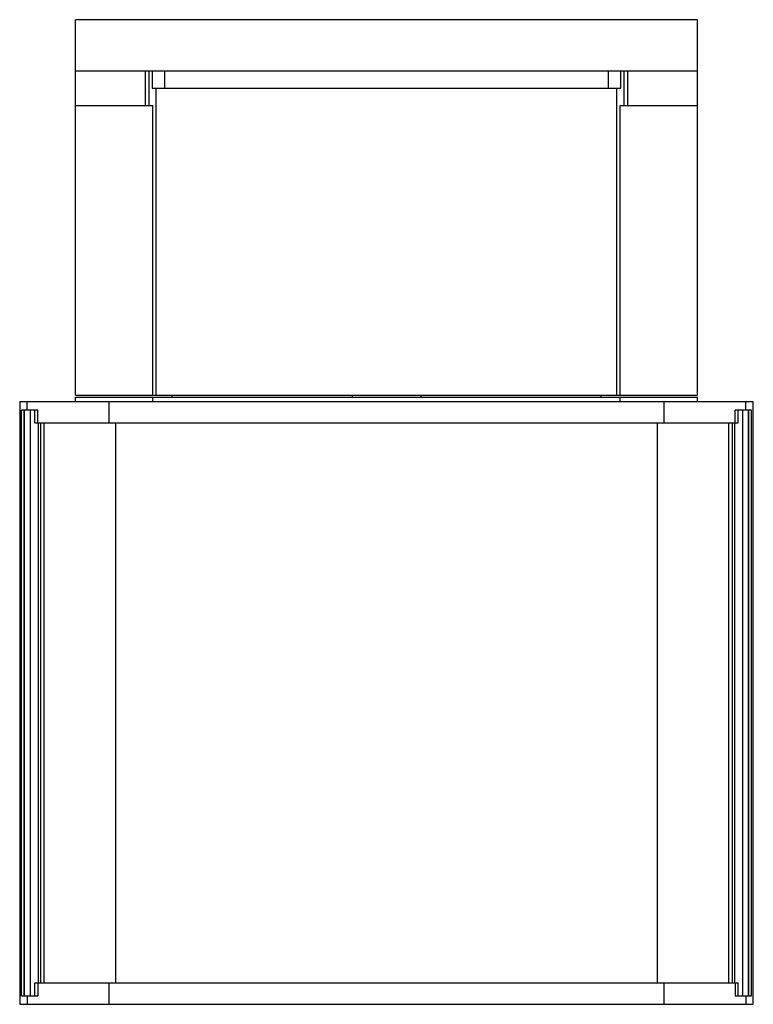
# Model space of a CAD drawing. Header units: millimetres. Extents: x 23 to 194, y 39 to 268.
import ezdxf

# ---------------------------------------------------------------- set-up
doc = ezdxf.new("R2010")
doc.units = ezdxf.units.MM
doc.header["$LTSCALE"] = 19.928163
doc.layers.get('0').update_dxf_attribs({"linetype": 'CONTINUOUS'})

msp = doc.modelspace()

# ---------------------------------------------------------------- linework, layer by layer
at = {"color": 7, "linetype": 'Continuous'}
for p, q in [((35.96, 180.86), (35.96, 268.36)), ((180.96, 268.36), (35.96, 268.36)), ((180.96, 180.86), (180.96, 268.36)), ((180.96, 256.36), (35.96, 256.36)), ((52.17, 256.36), (52.17, 248.36)), ((53.17, 248.36), (53.17, 256.36)), ((53.81, 256.36), (53.81, 252.36)), ((56.8, 252.36), (56.8, 256.36)), ((160.11, 256.36), (160.11, 252.36)), ((163.1, 252.36), (163.1, 256.36)), ((163.74, 256.36), (163.74, 248.36)), ((164.74, 248.36), (164.74, 256.36)), ((53.81, 252.36), (163.1, 252.36)), ((54.79, 180.86), (54.79, 252.36)), ((162.12, 180.86), (162.12, 252.36)), ((35.96, 248.36), (53.96, 248.36)), ((53.96, 180.86), (53.96, 248.36)), ((162.96, 180.86), (162.96, 248.36)), ((162.96, 248.36), (180.96, 248.36)), ((22.95, 179.36), (22.95, 38.86)), ((22.95, 179.36), (193.96, 179.36)), ((24.7, 177.36), (24.7, 179.36)), ((35.96, 180.86), (180.96, 180.86)), ((35.96, 179.36), (35.96, 180.36)), ((35.96, 180.36), (180.96, 180.36)), ((43.76, 179.36), (43.76, 174.36)), ((53.96, 179.36), (53.96, 180.36)), ((58.46, 180.36), (58.46, 180.86)), ((100.46, 180.86), (100.46, 180.36)), ((116.46, 180.86), (116.46, 180.36)), ((158.46, 180.36), (158.46, 180.86)), ((162.96, 179.36), (162.96, 180.36)), ((173.16, 174.36), (173.16, 179.36)), ((180.96, 179.36), (180.96, 180.36)), ((192.21, 177.36), (192.21, 179.36)), ((193.96, 38.86), (193.96, 179.36)), ((23.37, 40.86), (23.37, 177.36)), ((24.02, 177.36), (23.37, 177.36)), ((24.02, 40.86), (24.02, 177.36)), ((24.05, 40.86), (24.05, 177.36)), ((27.2, 177.36), (24.05, 177.36)), ((25.38, 177.36), (25.38, 40.86)), ((26.46, 174.36), (26.46, 177.36)), ((27.2, 174.36), (27.2, 177.36)), ((192.86, 177.36), (189.71, 177.36)), ((189.71, 174.36), (189.71, 177.36)), ((190.45, 174.36), (190.45, 177.36)), ((191.53, 40.86), (191.53, 177.36)), ((192.86, 40.86), (192.86, 177.36)), ((193.54, 177.36), (192.89, 177.36)), ((192.89, 40.86), (192.89, 177.36)), ((193.54, 40.86), (193.54, 177.36)), ((26.46, 174.36), (190.45, 174.36)), ((27.24, 174.36), (27.24, 43.86)), ((27.9, 43.86), (27.9, 174.36)), ((28.62, 43.86), (28.62, 174.36)), ((45.26, 174.36), (45.26, 43.86)), ((171.66, 43.86), (171.66, 174.36)), ((188.29, 43.86), (188.29, 174.36)), ((189.01, 174.36), (189.01, 43.86)), ((189.67, 43.86), (189.67, 174.36)), ((26.46, 43.86), (190.45, 43.86)), ((26.46, 40.86), (26.46, 43.86)), ((27.2, 43.86), (27.2, 40.86)), ((43.76, 43.86), (43.76, 38.86)), ((173.16, 38.86), (173.16, 43.86)), ((189.71, 43.86), (189.71, 40.86)), ((190.45, 40.86), (190.45, 43.86)), ((23.37, 40.86), (24.02, 40.86)), ((24.05, 40.86), (27.2, 40.86)), ((24.7, 40.86), (24.7, 38.86)), ((189.71, 40.86), (192.86, 40.86)), ((192.21, 40.86), (192.21, 38.86)), ((192.89, 40.86), (193.54, 40.86)), ((22.95, 38.86), (193.96, 38.86))]:
    msp.add_line(p, q, dxfattribs=at)

doc.saveas('drawing.dxf')
